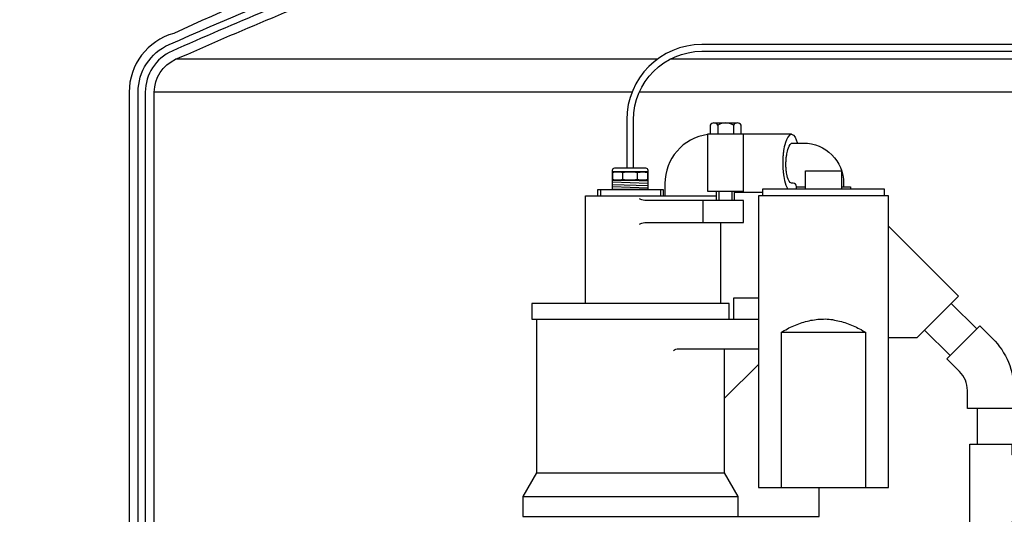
# Model space of a CAD drawing. Extents: x -169 to 2224, y 0 to 2796.
# Tile 250 of 256: x 1504 to 1532, y 946 to 960. Entities that reach past the tile are written whole.
import ezdxf

# ---------------------------------------------------------------- set-up
doc = ezdxf.new("R2010")
doc.units = 0
doc.header["$MEASUREMENT"] = 0
doc.header["$PDSIZE"] = 1
doc.layers.get('DEFPOINTS').update_dxf_attribs({"linetype": 'CONTINUOUS'})
for name, color, linetype in [('CONDUIT', 2, 'CONTINUOUS'), ('DIM', 3, 'CONTINUOUS'), ('FRP-SUMP', 2, 'CONTINUOUS'), ('PEAGRAVEL-HATCH', 3, 'CONTINUOUS'), ('PROBE', 2, 'CONTINUOUS'), ('SUB-PUMP', 4, 'CONTINUOUS')]:
    doc.layers.add(name, color=color, linetype=linetype)
doc.styles.add('SIMPLEX', font='simplex')
doc.dimstyles.new('DIM64', dxfattribs={"dimscale": 64, "dimtxt": 0.09375, "dimasz": 0.09375, "dimexe": 0.0625, "dimexo": 0.0625, "dimgap": 0.046875, "dimtad": 1, "dimdec": 4, "dimzin": 3, "dimdsep": 46, "dimlunit": 4, "dimtxsty": 'SIMPLEX', "dimcen": 0, "dimclrd": 256, "dimclre": 256, "dimclrt": 256, "dimadec": 0, "dimazin": 0, "dimtfac": 1, "dimtdec": 4, "dimtmove": 0, "dimatfit": 3, "dimfxl": 1, "dimfrac": 2, "dimtolj": 1, "dimtzin": 0, "dimarcsym": 0})

# ---------------------------------------------------------------- blocks, each defined once
blk = doc.blocks.new('*D48')
at = {"layer": 'DEFPOINTS', "color": 0, "transparency": 16777216}
for p in [(2031.773, 978.296), (1368.547, 978.015), (2031.773, 700.523)]:
    blk.add_point(p, dxfattribs=at)
at = {"layer": 'DIM', "lineweight": -2, "transparency": 16777216}
for p, q in [((2031.773, 974.296), (2031.773, 696.523)), ((1368.547, 974.015), (1368.547, 696.523)), ((1374.547, 700.523), (2025.773, 700.523))]:
    blk.add_line(p, q, dxfattribs=at)
at = {"layer": 'DIM', "transparency": 16777216}
for points in [[(1374.547, 701.523), (1374.547, 699.523), (1368.547, 700.523)], [(2025.773, 701.523), (2025.773, 699.523), (2031.773, 700.523)]]:
    blk.add_solid(points, dxfattribs=at)
at = {"layer": 'DIM', "transparency": 16777216, "insert": (1700.16, 708.095), "char_height": 6, "attachment_point": 5, "style": 'SIMPLEX'}
blk.add_mtext('\\A1;55\'-3 1/4" (F.V. TANK SLAB)', dxfattribs=at)

msp = doc.modelspace()

# ---------------------------------------------------------------- hatches: boundary and pattern name
at = {"layer": 'PEAGRAVEL-HATCH'}
h = msp.add_hatch(dxfattribs=at)
h.set_pattern_fill('AR-SAND', color=256, scale=7.5, style=0)
h.set_pattern_definition([(37.5, (1889.872, 854.523), (-0.47245, 14.45118), [0, -11.4, 0, -12.75, 0, -12.1875]), (7.5, (1889.872, 854.523), (13.2733, 21.1661), [0, -6.15, 0, -10.275, 0, -3.9375]), (327.5, (1880.647, 854.523), (23.35606, 0.04244), [0, -3.75, 0, -13.5, 0, -17.625]), (317.5, (1880.647, 854.523), (22.54595, 6.5826), [0, -1.875, 0, -8.85, 0, -10.125])])
edge = h.paths.add_edge_path()
edge.add_line((1412.98176, 978.01471), (1503.33805, 978.01471))
edge.add_line((1503.33805, 978.01471), (1503.33805, 976.75093))
edge.add_line((1503.33805, 976.75093), (1503.35257, 973.7036))
edge.add_line((1503.35257, 973.7036), (1507.4837, 973.7036))
edge.add_line((1507.4837, 973.7036), (1507.4837, 930.05404))
edge.add_line((1507.4837, 930.05404), (1510.19794, 930.05404))
edge.add_arc((1509.54874, 930.05404), 0.6492, -90, 0, ccw=False)
edge.add_line((1509.54874, 929.40484), (1509.54874, 929.05328))
edge.add_line((1509.54874, 929.05328), (1506.73755, 929.05328))
edge.add_arc((1506.73755, 923.05328), 6, 90, 180)
edge.add_line((1500.73755, 923.05328), (1500.73755, 915.52328))
edge.add_line((1500.73755, 915.52328), (1499.69794, 915.52328))
edge.add_line((1499.69794, 915.52328), (1498.69794, 917.52328))
edge.add_line((1498.69794, 917.52328), (1493.69794, 917.52328))
edge.add_line((1493.69794, 917.52328), (1492.69794, 915.52328))
edge.add_line((1492.69794, 915.52328), (1488.16192, 915.52328))
edge.add_arc((1491.0144, 854.52328), 61.06666, 92.6773075, 180)
edge.add_line((1429.94774, 854.52328), (1428.19157, 854.52328))
edge.add_line((1428.19157, 854.52328), (1402.79722, 946.07721))
edge.add_line((1402.79722, 946.07721), (1412.98176, 946.07721))
edge.add_line((1412.98176, 946.07721), (1412.98176, 978.01471))

# ---------------------------------------------------------------- linework, layer by layer
at = {"layer": 'CONDUIT'}
for p, q in [((1530.39621, 951.8292), (1531.10332, 951.1221)), ((1529.65375, 951.08674), (1530.36086, 950.37964)), ((1531.12312, 947.90737), (1531.12312, 948.90737))]:
    msp.add_line(p, q, dxfattribs=at)
msp.add_lwpolyline([(1532.14569, 948.90737), (1530.84569, 948.90737), (1530.84569, 949.40737, 0.19891163), (1530.62602, 949.9377), (1530.27247, 950.29125), (1531.19171, 951.21049), (1531.54526, 950.85693, -0.19891237), (1532.14569, 949.40866), (1532.14569, 948.90737)], format="xyb", dxfattribs=at)
msp.add_lwpolyline([(1532.07904, 947.62631), (1533.02188, 946.68347), (1532.07904, 945.74064), (1532.07904, 945.07395), (1530.91234, 945.07395), (1530.91234, 947.90737), (1532.07904, 947.90737)], close=True, dxfattribs=at)
at = {"layer": 'FRP-SUMP', "color": 7, "linetype": 'Continuous'}
for p, q in [((1522.2064, 958.63069), (1508.79275, 958.63069)), ((1536.0096, 958.63069), (1522.55677, 958.63069)), ((1521.50436, 957.71638), (1508.19776, 957.71638)), ((1536.90781, 957.71638), (1521.70751, 957.71638))]:
    msp.add_line(p, q, dxfattribs=at)
at = {"layer": 'FRP-SUMP'}
for points in [[(1512.9514, 961.19658, 0.00822165), (1508.74165, 959.35408, 0.33671624), (1507.49776, 957.71641), (1507.49776, 944.02096), (1507.74776, 944.02096), (1507.74776, 957.71641, -0.29672907), (1508.6105, 959.04216, -0.0090466), (1513.20487, 960.97863)], [(1513.95487, 961.06138, 0.01036772), (1508.6915, 958.8593, 0.29672907), (1507.94776, 957.71641), (1507.94776, 944.02096), (1508.19776, 944.02096), (1508.19776, 957.71641, -0.29672907), (1508.79275, 958.63072, -0.01067744), (1514.20487, 960.8911)]]:
    msp.add_lwpolyline(points, format="xyb", dxfattribs=at)
at = {"layer": 'PROBE', "color": 7}
for p, q in [((1521.24819, 955.28528), (1521.24819, 955.47468)), ((1521.65561, 955.28528), (1521.65561, 955.47468))]:
    msp.add_line(p, q, dxfattribs=at)
at = {"layer": 'PROBE', "color": 8}
for p, q in [((1520.96011, 955.21527), (1521.94369, 955.18214)), ((1521.4519, 955.26117), (1521.94369, 955.24461)), ((1520.96011, 955.14852), (1521.94369, 955.11539)), ((1520.96011, 955.08605), (1521.94369, 955.05292)), ((1520.96011, 955.02345), (1521.4519, 955.00688))]:
    msp.add_line(p, q, dxfattribs=at)
at = {"layer": 'PROBE'}
msp.add_lwpolyline([(1537.29862, 952.83527), (1537.29862, 956.94768, 0.40047434), (1535.06352, 959.04143), (1523.4519, 959.04143, 0.41421356), (1521.35815, 956.94768), (1521.35815, 955.60579), (1521.54565, 955.60579), (1521.54565, 956.94768, -0.41421356), (1523.4519, 958.85393), (1535.06352, 958.85393, -0.39914995), (1537.11112, 956.94768), (1537.11112, 952.83527)], format="xyb", close=True, dxfattribs=at)
msp.add_lwpolyline([(1520.96011, 955.00688), (1520.96011, 955.54329, -0.41421356), (1521.02261, 955.60579), (1521.88119, 955.60579, -0.41421356), (1521.94369, 955.54329), (1521.94369, 955.00688), (1520.96011, 955.00688)], format="xyb", dxfattribs=at)
at = {"layer": 'PROBE', "color": 7}
for points in [[(1520.96011, 955.47468, -0.16735506), (1521.24819, 955.47468, -0.11763439), (1521.65561, 955.47468, -0.16298639), (1521.94369, 955.47468)], [(1521.94369, 955.28528, -0.16298639), (1521.65561, 955.28528, -0.11763439), (1521.24819, 955.28528, -0.16735506), (1520.96011, 955.28528)]]:
    msp.add_lwpolyline(points, format="xyb", dxfattribs=at)
at = {"layer": 'PROBE'}
msp.add_lwpolyline([(1521.94369, 955.49807), (1520.96011, 955.49807), (1520.96011, 955.26117), (1521.94369, 955.26117)], close=True, dxfattribs=at)
at = {"layer": 'SUB-PUMP', "color": 2, "linetype": 'Continuous'}
for p, q in [((1523.78582, 956.86097), (1524.43533, 956.86097)), ((1520.62599, 955.00688), (1520.62599, 954.83297)), ((1522.29799, 955.00688), (1522.29799, 954.83297)), ((1523.92757, 954.70297), (1523.92757, 954.95897)), ((1524.29357, 954.70297), (1524.29357, 954.95897))]:
    msp.add_line(p, q, dxfattribs=at)
at = {"layer": 'SUB-PUMP', "color": 3, "linetype": 'Continuous'}
for p, q in [((1523.89407, 956.79857), (1523.89407, 956.54897)), ((1524.32708, 956.79857), (1524.32708, 956.54897)), ((1523.86057, 954.70297), (1523.86057, 954.95897)), ((1524.36057, 954.70297), (1524.36057, 954.95897)), ((1524.36057, 954.92897), (1525.14949, 954.92897)), ((1526.08699, 955.08297), (1526.33699, 955.08297)), ((1523.48685, 954.08298), (1523.48685, 954.70297)), ((1523.97788, 951.83298), (1523.97788, 954.08298)), ((1525.02449, 950.13198), (1524.08199, 949.18948))]:
    msp.add_line(p, q, dxfattribs=at)
at = {"layer": 'SUB-PUMP', "linetype": 'Continuous'}
for p, q in [((1518.842, 949.12047), (1518.83556, 949.12047)), ((1518.842, 947.11366), (1524.08199, 947.11366)), ((1518.46199, 946.45549), (1524.46199, 946.45549))]:
    msp.add_line(p, q, dxfattribs=at)
at = {"layer": 'SUB-PUMP', "color": 3, "linetype": 'Continuous'}
for points in [[(1524.54358, 956.54897), (1524.54358, 956.79857, 0.57642433), (1524.32708, 956.79857, 0.28821354), (1523.89407, 956.79857, 0.57642486), (1523.67757, 956.79857), (1523.67757, 956.54897)], [(1523.61057, 956.5362, 0.37487613), (1522.41788, 955.16897), (1522.41788, 954.83297)], [(1521.71328, 954.03776, -0.15391481), (1521.85667, 954.08298), (1524.61057, 954.08298), (1524.61057, 954.70297), (1521.85667, 954.70297, -0.15391517), (1521.71328, 954.74819)]]:
    msp.add_lwpolyline(points, format="xyb", dxfattribs=at)
for points in [[(1525.94129, 956.54897), (1523.61057, 956.54897), (1523.61057, 954.95897), (1524.61057, 954.95897)], [(1524.61057, 954.92897), (1524.61057, 956.54897)], [(1525.94529, 956.54683), (1525.94033, 956.54771), (1525.88621, 956.51892), (1525.84004, 956.46132), (1525.8041, 956.39022), (1525.77753, 956.31767), (1525.75827, 956.25003), (1525.74433, 956.18958), (1525.73413, 956.13645), (1525.72655, 956.0899), (1525.72084, 956.04898), (1525.71647, 956.01274), (1525.71308, 955.98035), (1525.71042, 955.95111), (1525.70831, 955.92445), (1525.70663, 955.89991), (1525.70529, 955.87708), (1525.70423, 955.85565), (1525.70339, 955.83535), (1525.70273, 955.81593), (1525.70224, 955.7972), (1525.7019, 955.77897), (1525.70168, 955.76109), (1525.70159, 955.74339), (1525.70162, 955.72572), (1525.70178, 955.70795), (1525.70205, 955.68991), (1525.70247, 955.67145), (1525.70304, 955.65241), (1525.70378, 955.63257), (1525.70473, 955.61173), (1525.70592, 955.58964), (1525.70742, 955.566), (1525.7093, 955.54046), (1525.71167, 955.51257), (1525.71467, 955.48184), (1525.71851, 955.44762), (1525.7235, 955.40915), (1525.73007, 955.36554), (1525.73884, 955.31581), (1525.75075, 955.25908), (1525.76712, 955.19492), (1525.78976, 955.12434), (1525.82079, 955.05137), (1525.83771, 955.02046)], [(1525.93869, 956.54683), (1525.94364, 956.54771), (1525.99776, 956.51892), (1526.04393, 956.46132), (1526.07987, 956.39022), (1526.10645, 956.31767), (1526.11177, 956.29897)], [(1526.33699, 955.02047), (1526.33699, 955.52047), (1527.33699, 955.52047), (1527.33699, 955.02047)], [(1520.55099, 954.83297), (1520.55099, 955.00688), (1522.37299, 955.00688), (1522.37299, 954.83297)], [(1525.14949, 954.83297), (1525.14949, 955.02047), (1528.52448, 955.02047), (1528.52448, 954.83297)], [(1527.33699, 955.08297), (1527.58699, 955.08297), (1527.58699, 955.02047)], [(1520.21199, 951.83298), (1520.21199, 954.83297), (1523.86057, 954.83297)], [(1528.64948, 950.88345), (1529.45046, 950.88345), (1530.5995, 952.0325), (1528.64948, 953.98252)], [(1524.33699, 951.39548), (1524.33699, 951.98948), (1525.02449, 951.98948)], [(1524.46199, 945.89548), (1526.71199, 945.89548), (1526.71199, 946.70798)]]:
    msp.add_lwpolyline(points, dxfattribs=at)
at = {"layer": 'SUB-PUMP', "color": 2, "linetype": 'Continuous'}
msp.add_lwpolyline([(1526.08699, 955.02047), (1526.08699, 955.08522, 0.41421356), (1525.99324, 955.17897), (1525.95445, 955.17897), (1525.94471, 955.18005), (1525.90772, 955.20073), (1525.87663, 955.2412), (1525.85281, 955.29086), (1525.83548, 955.34139), (1525.82315, 955.38842), (1525.81438, 955.43041), (1525.80809, 955.46728), (1525.80353, 955.49956), (1525.80017, 955.52793), (1525.79767, 955.55304), (1525.79579, 955.57548), (1525.79437, 955.59573), (1525.7933, 955.61418), (1525.79249, 955.63117), (1525.79189, 955.64697), (1525.79147, 955.6618), (1525.79118, 955.67585), (1525.791, 955.68928), (1525.79094, 955.70223), (1525.79096, 955.71484), (1525.79107, 955.7272), (1525.79126, 955.73944), (1525.79154, 955.75165), (1525.7919, 955.76393), (1525.79235, 955.77639), (1525.7929, 955.78915), (1525.79357, 955.8023), (1525.79437, 955.816), (1525.79532, 955.83039), (1525.79647, 955.84565), (1525.79784, 955.86197), (1525.79951, 955.8796), (1525.80154, 955.89883), (1525.80406, 955.92004), (1525.80721, 955.94364), (1525.81121, 955.97016), (1525.81638, 956.0002), (1525.82316, 956.03445), (1525.8322, 956.07349), (1525.84444, 956.1176), (1525.86111, 956.16606), (1525.88361, 956.21605), (1525.91297, 956.26121), (1525.94866, 956.2916), (1525.97875, 956.29897), (1526.27698, 956.29897, -0.41421341), (1527.39698, 955.17897), (1527.39698, 955.08297)], format="xyb", dxfattribs=at)
at = {"layer": 'SUB-PUMP', "linetype": 'Continuous'}
msp.add_lwpolyline([(1525.02449, 954.83297), (1525.02449, 946.70798), (1528.64948, 946.70798), (1528.64948, 954.83297)], close=True, dxfattribs=at)
for points in [[(1524.21199, 951.39548), (1524.21199, 951.83298), (1518.71199, 951.83298), (1518.71199, 951.39548), (1525.02449, 951.39548)], [(1518.842, 951.39548), (1518.842, 947.11366), (1518.46199, 946.45549), (1518.46199, 945.89548), (1524.46199, 945.89548), (1524.46199, 946.45549), (1524.08199, 947.11366), (1524.08199, 950.56948)]]:
    msp.add_lwpolyline(points, dxfattribs=at)
at = {"layer": 'SUB-PUMP', "color": 5, "linetype": 'Continuous'}
msp.add_lwpolyline([(1525.65608, 951.02097), (1525.69844, 951.05134), (1525.74343, 951.07341), (1525.78673, 951.10081), (1525.83211, 951.12164), (1525.8752, 951.14971), (1525.9209, 951.16953), (1525.96647, 951.18979), (1526.01173, 951.21101), (1526.05753, 951.23054), (1526.10364, 951.24908), (1526.15005, 951.26667), (1526.19678, 951.28327), (1526.24383, 951.29886), (1526.29123, 951.31335), (1526.33892, 951.32692), (1526.38692, 951.33949), (1526.43537, 951.35069), (1526.48398, 951.36134), (1526.53397, 951.36769), (1526.58343, 951.37568), (1526.63271, 951.38424), (1526.68204, 951.39265), (1526.73434, 951.3917), (1526.83699, 951.39597), (1526.89001, 951.39921), (1526.93987, 951.39247), (1526.99133, 951.39075), (1527.0407, 951.38249), (1527.09192, 951.38003), (1527.14076, 951.37009), (1527.18964, 951.36027), (1527.23861, 951.35071), (1527.287, 951.33937), (1527.33506, 951.32694), (1527.38276, 951.31342), (1527.43014, 951.29886), (1527.47718, 951.28326), (1527.52387, 951.26652), (1527.57034, 951.24913), (1527.61649, 951.23071), (1527.66224, 951.21103), (1527.70795, 951.19121), (1527.75208, 951.16643), (1527.79724, 951.14489), (1527.84254, 951.12381), (1527.88797, 951.10313), (1527.93029, 951.07264), (1528.01789, 951.02097)], dxfattribs=at)
msp.add_lwpolyline([(1528.01789, 946.70798), (1528.01789, 951.02097), (1525.65608, 951.02097), (1525.65608, 946.70798)], close=True, dxfattribs=at)
at = {"layer": 'SUB-PUMP', "linetype": 'Continuous'}
msp.add_lwpolyline([(1522.6564, 950.52101, -0.15963894), (1522.80434, 950.56948), (1525.02449, 950.56948)], format="xyb", dxfattribs=at)

# ---------------------------------------------------------------- dimensions: what is measured, and where the dimension line sits
at = {"layer": 'DIM'}
dim = msp.add_linear_dim(base=(2031.77254, 700.52328), p1=(1368.54722, 978.01471), p2=(2031.77254, 978.29596), angle=0, text='<> (F.V. TANK SLAB)', dimstyle='DIM64', dxfattribs=at)
dim.commit()
dim.dimension.update_dxf_attribs({"geometry": '*D48', "text_midpoint": (1700.15988, 708.09471)})

doc.saveas('drawing.dxf')
